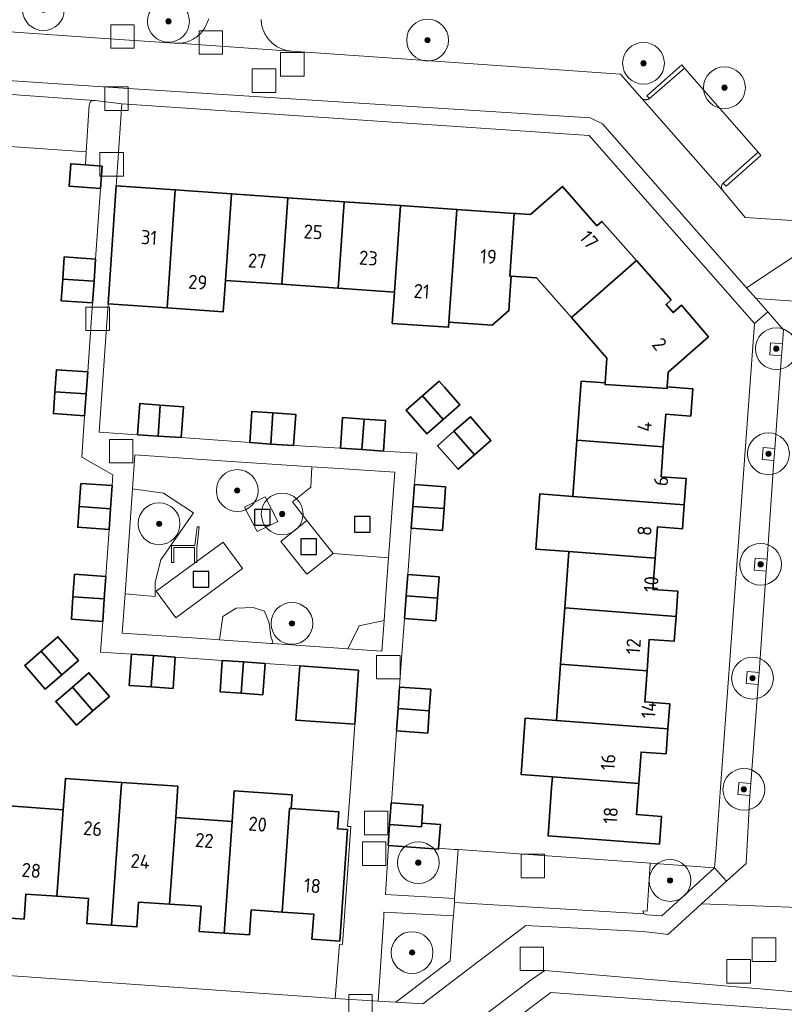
# Model space of a CAD drawing. Extents: x 154222 to 160093, y 456746 to 462495.
# Tile 160 of 254: x 158197 to 158271, y 461229 to 461323. Entities that reach past the tile are written whole.
import ezdxf
from ezdxf.enums import TextEntityAlignment as Align

# ---------------------------------------------------------------- set-up
doc = ezdxf.new("R2010")
doc.units = 0
doc.header["$LTSCALE"] = 0.75
doc.layers.get('0').update_dxf_attribs({"linetype": 'CONTINUOUS'})
for name, color, linetype, lineweight in [('B-XX-GR-BEPLANTING_CULTUUR_BOSPLANTSOEN-GV', 252, 'CONTINUOUS', 18), ('B-XX-GR-BEPLANTING_CULTUUR_HEESTERS-GV', 252, 'CONTINUOUS', 18), ('B-XX-GR-BEPLANTING_CULTUUR_ROOS-GV', 252, 'CONTINUOUS', 18), ('B-XX-GR-BOOM-S', 252, 'CONTINUOUS', 25), ('B-XX-IE-MEUBILAIR_WEGMEUBILAIR-S', 252, 'CONTINUOUS', 25), ('B-XX-OG-BEBOUWING-GV', 6, 'CONTINUOUS', 35), ('B-XX-OG-BEBOUWING-T18', 1, 'CONTINUOUS', 18), ('B-XX-OG-TERREIN_CULTUURSCHEIDING-GV', 252, 'CONTINUOUS', 18), ('B-XX-OG-TERREIN_ERF-GV', 252, 'CONTINUOUS', 18), ('B-XX-OG-TERREIN_ONBEGROEID-GV', 252, 'CONTINUOUS', 18), ('B-XX-RI-GWA_RIOOLPUT-S', 252, 'CONTINUOUS', 25), ('B-XX-VH-VERHARDING_BETONSTRAATSTEEN-GV', 252, 'CONTINUOUS', 18), ('B-XX-VH-VERHARDING_TEGEL-GV', 252, 'CONTINUOUS', 18), ('B-XX-VH-VERHARDING_TEGEL_RUBBER-GV', 252, 'CONTINUOUS', 18)]:
    doc.layers.add(name, color=color, linetype=linetype, lineweight=lineweight)
doc.styles.add('NLCS-ISO-M-T18', font='NLCS-ISO.ttf', dxfattribs={"height": 1.8})

# ---------------------------------------------------------------- blocks, each defined once
blk = doc.blocks.new('SRI-PUT_INSPECTIEPUT_RIOOLPUT-SO')
at = {"color": 0, "linetype": 'ByBlock', "lineweight": 18}
blk.add_lwpolyline([(-1.125, -1.125), (1.125, -1.125), (1.125, 1.125), (-1.125, 1.125)], close=True, dxfattribs=at)
blk = doc.blocks.new('SIE-WEG_SPEELTOESTEL-SO')
at = {"flags": 128}
blk.add_lwpolyline([(-0.75, -0.75), (0.75, -0.75), (0.75, 0.75), (-0.75, 0.75)], close=True, dxfattribs=at)
blk = doc.blocks.new('SIE-WEG_ZITBANK-SO')
at = {"color": 0, "linetype": 'ByBlock', "lineweight": 18}
blk.add_lwpolyline([(-0.912, -1.631), (-0.912, -0.2), (1.088, -0.2), (1.088, -1.631), (1.288, -1.631), (1.288, -0.212), (1.536, 1.777), (1.335, 1.777), (1.113, 0), (-1.112, 0), (-1.112, -1.631)], close=True, dxfattribs=at)
blk = doc.blocks.new('SGR-BOOM_01-SO')
at = {"linetype": 'ByBlock', "lineweight": 18}
h = blk.add_hatch(color=0, dxfattribs=at)
h.dxf.hatch_style = 1
edge = h.paths.add_edge_path()
edge.add_arc((0, 0), 0.25, 0, 360)
at = {"color": 0, "linetype": 'ByBlock', "lineweight": 18}
for radius in [2, 0.25]:
    blk.add_circle((0, 0), radius, dxfattribs=at)

msp = doc.modelspace()

# ---------------------------------------------------------------- linework, layer by layer
at = {"layer": 'B-XX-GR-BEPLANTING_CULTUUR_BOSPLANTSOEN-GV'}
for points in [[(158211.102, 461278.151), (158208.121, 461278.581), (158207.422, 461268.534), (158210.319, 461268.268), (158210.302, 461269.654), (158210.832, 461271.765), (158213.958, 461276.286)], [(158220.758, 461266.868), (158219.68, 461267.217), (158218.063, 461267.153), (158216.795, 461266.361), (158216.476, 461264.12), (158221.388, 461263.778), (158221.543, 461263.767), (158221.551, 461263.89), (158221.361, 461264.428), (158221.202, 461265.759)]]:
    msp.add_lwpolyline(points, close=True, dxfattribs=at)
at = {"layer": 'B-XX-GR-BEPLANTING_CULTUUR_HEESTERS-GV'}
for points in [[(158237.408, 461244.093), (158232.624, 461244.445), (158232.343, 461239.771), (158238.963, 461239.39), (158239.3, 461244.05), (158238.901, 461244.078), (158237.415, 461244.181)], [(158263.841, 461242.301), (158257.659, 461242.766), (158257.379, 461238.176), (158256.98, 461238.2), (158257.08, 461237.92), (158257.34, 461237.8), (158258.79, 461237.71)], [(158238.841, 461237.711), (158232.181, 461238.082), (158232.19, 461237.613), (158231.64, 461229.555), (158233.34, 461229.45), (158238.53, 461233.41), (158238.803, 461237.189)]]:
    msp.add_lwpolyline(points, close=True, dxfattribs=at)
at = {"layer": 'B-XX-GR-BEPLANTING_CULTUUR_ROOS-GV'}
msp.add_lwpolyline([(158231.992, 461263.04), (158232.207, 461265.979), (158229.821, 461265.478), (158228.746, 461263.266)], close=True, dxfattribs=at)
at = {"layer": 'B-XX-OG-BEBOUWING-GV'}
for points in [[(158203.622, 461309.573), (158202.23, 461309.67), (158202.08, 461307.52), (158205.08, 461307.31), (158205.23, 461309.46)], [(158212.222, 461307.169), (158206.58, 461307.56), (158205.804, 461296.287), (158211.439, 461295.896)], [(158217.609, 461306.795), (158212.222, 461307.169), (158211.439, 461295.896), (158216.827, 461295.522), (158217.034, 461298.515)], [(158252.582, 461303.746), (158249.28, 461307.5), (158246.22, 461304.81), (158244.77, 461304.91), (158244.644, 461304.919), (158244.229, 461298.928), (158244.379, 461298.918), (158246.78, 461298.76), (158250.133, 461294.95), (158256.36, 461300.409), (158253.056, 461304.163)], [(158222.996, 461306.421), (158217.609, 461306.795), (158217.034, 461298.515), (158222.421, 461298.141)], [(158228.382, 461306.047), (158222.996, 461306.421), (158222.421, 461298.141), (158227.808, 461297.767)], [(158233.77, 461305.673), (158228.382, 461306.047), (158227.808, 461297.767), (158233.195, 461297.393)], [(158239.156, 461305.3), (158233.77, 461305.673), (158233.195, 461297.393), (158232.987, 461294.4), (158238.374, 461294.026), (158238.409, 461294.525)], [(158244.644, 461304.919), (158239.156, 461305.3), (158238.409, 461294.525), (158242.55, 461294.238), (158244.15, 461295.63), (158244.219, 461296.628), (158244.379, 461298.918), (158244.229, 461298.928)], [(158204.6, 461300.55), (158201.61, 461300.76), (158201.463, 461298.64), (158204.453, 461298.43)], [(158259.675, 461296.641), (158256.36, 461300.409), (158250.133, 461294.95), (158253.538, 461291.08), (158253.363, 461288.701), (158253.351, 461288.541), (158259.284, 461288.171), (158259.297, 461288.331), (158259.407, 461289.732), (158263.253, 461293.117), (158260.683, 461296.144), (158259.888, 461295.444), (158259.201, 461296.224)], [(158204.453, 461298.43), (158201.463, 461298.64), (158201.32, 461296.57), (158204.31, 461296.36)], [(158203.847, 461289.752), (158200.856, 461289.962), (158200.711, 461287.866), (158203.7, 461287.656)], [(158237.977, 461288.299), (158237.477, 461288.865), (158235.885, 461287.47), (158237.873, 461285.222), (158239.464, 461286.616)], [(158253.363, 461288.701), (158251.073, 461288.871), (158250.662, 461283.23), (158258.931, 461282.602), (158259.16, 461285.71), (158261.55, 461285.54), (158261.747, 461288.151), (158259.297, 461288.331), (158259.284, 461288.171), (158253.351, 461288.541)], [(158203.7, 461287.656), (158200.711, 461287.866), (158200.566, 461285.772), (158203.556, 461285.565)], [(158237.873, 461285.222), (158235.885, 461287.47), (158234.319, 461286.097), (158236.306, 461283.848)], [(158210.794, 461286.592), (158208.824, 461286.733), (158208.615, 461283.747), (158210.587, 461283.616)], [(158213.014, 461286.433), (158210.794, 461286.592), (158210.587, 461283.616), (158212.806, 461283.469)], [(158221.567, 461285.844), (158219.564, 461285.983), (158219.364, 461282.993), (158221.36, 461282.855)], [(158223.754, 461285.693), (158221.567, 461285.844), (158221.36, 461282.855), (158223.554, 461282.703)], [(158230.293, 461285.24), (158228.244, 461285.383), (158228.049, 461282.459), (158230.09, 461282.324)], [(158241.824, 461283.9), (158240.467, 461285.462), (158238.886, 461284.076), (158240.874, 461281.828), (158242.435, 461283.196)], [(158232.342, 461285.099), (158230.293, 461285.24), (158230.09, 461282.324), (158232.14, 461282.189)], [(158240.874, 461281.828), (158238.886, 461284.076), (158237.308, 461282.693), (158239.295, 461280.444)], [(158258.931, 461282.602), (158250.662, 461283.23), (158250.269, 461277.843), (158260.936, 461277.034), (158261.12, 461279.56), (158258.72, 461279.73)], [(158206.19, 461278.88), (158203.2, 461279.08), (158203.042, 461276.875), (158206.037, 461276.664)], [(158238.1, 461278.77), (158235.11, 461278.99), (158234.955, 461276.896), (158237.945, 461276.675)], [(158250.269, 461277.843), (158247.111, 461278.083), (158246.725, 461272.801), (158249.884, 461272.561), (158258.154, 461271.933), (158258.37, 461274.93), (158260.77, 461274.76), (158260.936, 461277.034)], [(158206.037, 461276.664), (158203.042, 461276.875), (158202.9, 461274.89), (158205.9, 461274.69)], [(158237.945, 461276.675), (158234.955, 461276.896), (158234.8, 461274.8), (158237.79, 461274.58)], [(158258.154, 461271.933), (158249.884, 461272.561), (158249.491, 461267.176), (158260.154, 461266.366), (158260.33, 461268.77), (158257.94, 461268.95)], [(158205.58, 461270.2), (158202.59, 461270.4), (158202.441, 461268.251), (158205.431, 461268.043)], [(158237.47, 461270.14), (158234.48, 461270.36), (158234.33, 461268.327), (158237.324, 461268.1)], [(158205.431, 461268.043), (158202.441, 461268.251), (158202.292, 461266.103), (158205.282, 461265.893)], [(158237.324, 461268.1), (158234.33, 461268.327), (158234.17, 461266.17), (158237.17, 461265.95)], [(158260.154, 461266.366), (158249.491, 461267.176), (158249.099, 461261.791), (158257.369, 461261.162), (158257.59, 461264.16), (158259.98, 461263.99)], [(158202.964, 461262.146), (158200.998, 461264.413), (158199.411, 461263.039), (158201.376, 461260.771)], [(158201.376, 461260.771), (158199.411, 461263.039), (158197.821, 461261.662), (158198.427, 461260.962), (158199.787, 461259.395)], [(158210.132, 461262.61), (158208.04, 461262.76), (158207.83, 461259.76), (158209.925, 461259.615)], [(158212.23, 461262.46), (158210.132, 461262.61), (158209.925, 461259.615), (158212.02, 461259.47)], [(158218.747, 461262.007), (158216.72, 461262.15), (158216.51, 461259.16), (158218.534, 461259.017)], [(158220.83, 461261.86), (158218.747, 461262.007), (158218.534, 461259.017), (158220.62, 461258.87)], [(158257.369, 461261.162), (158249.099, 461261.791), (158248.706, 461256.405), (158259.374, 461255.595), (158259.55, 461258), (158257.15, 461258.18)], [(158205.938, 461258.714), (158203.972, 461260.982), (158202.384, 461259.607), (158204.349, 461257.338)], [(158229.766, 461261.233), (158224.133, 461261.626), (158223.763, 461256.439), (158229.403, 461256.045)], [(158204.349, 461257.338), (158202.384, 461259.607), (158200.795, 461258.231), (158202.128, 461256.693), (158202.761, 461255.963)], [(158236.69, 461259.39), (158233.69, 461259.61), (158233.543, 461257.557), (158236.538, 461257.33)], [(158236.538, 461257.33), (158233.543, 461257.557), (158233.39, 461255.42), (158236.38, 461255.2)], [(158248.706, 461256.405), (158245.714, 461256.632), (158245.322, 461251.247), (158248.313, 461251.02), (158256.584, 461250.391), (158256.8, 461253.39), (158259.2, 461253.22), (158259.374, 461255.595)], [(158207.098, 461250.486), (158201.712, 461250.862), (158201.499, 461247.869), (158200.908, 461239.591), (158203.91, 461239.38), (158203.75, 461236.98), (158206.124, 461236.817), (158207.063, 461249.999), (158207.101, 461250.486)], [(158212.485, 461250.109), (158207.101, 461250.486), (158207.063, 461249.999), (158206.124, 461236.817), (158208.55, 461236.65), (158208.71, 461239.04), (158211.681, 461238.837), (158212.272, 461247.117)], [(158256.584, 461250.391), (158248.313, 461251.02), (158248.239, 461250), (158247.9, 461245.36), (158258.57, 461244.58), (158258.76, 461247.23), (158256.37, 461247.41), (158256.556, 461250)], [(158223.418, 461249.303), (158217.873, 461249.688), (158217.67, 461246.74), (158217.658, 461246.741), (158216.897, 461236.067), (158219.33, 461235.9), (158219.5, 461238.29), (158222.454, 461238.083), (158223.16, 461247.988), (158223.326, 461247.976)], [(158201.499, 461247.869), (158195.9, 461248.26), (158195.74, 461245.91), (158195.945, 461245.896), (158195.526, 461240.017), (158195.32, 461240.03), (158195.15, 461237.58), (158197.76, 461237.4), (158197.93, 461239.8), (158200.908, 461239.591)], [(158223.326, 461247.976), (158223.16, 461247.988), (158222.454, 461238.083), (158225.48, 461237.87), (158225.31, 461235.48), (158227.96, 461235.29), (158228.7, 461245.97), (158227.762, 461246.035), (158227.875, 461247.661)], [(158232.907, 461248.525), (158232.882, 461248.527), (158232.74, 461246.46), (158235.785, 461246.239), (158235.809, 461246.58), (158235.929, 461248.316)], [(158217.658, 461246.741), (158212.272, 461247.117), (158211.681, 461238.837), (158214.7, 461238.63), (158214.53, 461236.23), (158216.897, 461236.067)], [(158237.605, 461246.456), (158235.809, 461246.58), (158235.785, 461246.239), (158232.74, 461246.46), (158232.601, 461244.447), (158232.624, 461244.445), (158237.408, 461244.093), (158237.415, 461244.181)]]:
    msp.add_lwpolyline(points, close=True, dxfattribs=at)
at = {"layer": 'B-XX-OG-TERREIN_CULTUURSCHEIDING-GV'}
for points in [[(158181.41, 461323.36), (158205.95, 461321.64), (158212.15, 461321.22), (158212.305, 461321.209), (158212.461, 461321.205), (158212.617, 461321.21), (158212.772, 461321.223), (158212.927, 461321.244), (158213.08, 461321.272), (158213.231, 461321.308), (158213.381, 461321.353), (158213.528, 461321.404), (158213.672, 461321.464), (158213.813, 461321.53), (158213.95, 461321.604), (158214.083, 461321.684), (158214.212, 461321.772), (158214.337, 461321.865), (158214.456, 461321.966), (158214.57, 461322.072), (158214.679, 461322.183), (158214.781, 461322.301), (158214.878, 461322.423), (158214.968, 461322.55), (158215.051, 461322.682), (158215.128, 461322.817), (158215.197, 461322.957), (158215.26, 461323.1), (158215.314, 461323.246), (158215.362, 461323.394), (158215.401, 461323.545)], [(158220.441, 461323.491), (158220.45, 461323.333), (158220.467, 461323.175), (158220.491, 461323.018), (158220.524, 461322.863), (158220.565, 461322.71), (158220.613, 461322.558), (158220.668, 461322.41), (158220.731, 461322.264), (158220.802, 461322.122), (158220.879, 461321.984), (158220.963, 461321.849), (158221.054, 461321.719), (158221.152, 461321.594), (158221.255, 461321.474), (158221.365, 461321.359), (158221.48, 461321.25), (158221.601, 461321.146), (158221.726, 461321.049), (158221.856, 461320.959), (158221.991, 461320.875), (158222.13, 461320.798), (158222.272, 461320.728), (158222.418, 461320.665), (158222.567, 461320.61), (158222.718, 461320.563), (158222.872, 461320.523), (158223.027, 461320.49), (158223.184, 461320.466), (158223.286, 461320.454), (158223.34, 461320.45), (158231.65, 461319.88), (158254.83, 461318.26), (158256.883, 461315.912), (158256.894, 461315.906), (158256.904, 461315.899), (158256.915, 461315.893), (158256.925, 461315.887), (158256.936, 461315.882), (158256.947, 461315.876), (158256.958, 461315.871), (158256.969, 461315.866), (158256.981, 461315.861), (158256.992, 461315.856), (158257.003, 461315.852), (158257.015, 461315.848), (158257.026, 461315.844), (158257.038, 461315.84), (158257.05, 461315.836), (158257.061, 461315.832), (158257.073, 461315.829), (158257.085, 461315.826), (158257.097, 461315.823), (158257.109, 461315.821), (158257.121, 461315.818), (158257.133, 461315.816), (158257.145, 461315.814), (158257.157, 461315.812), (158257.169, 461315.81), (158257.181, 461315.809), (158257.193, 461315.808), (158257.206, 461315.807), (158257.218, 461315.806), (158257.23, 461315.806), (158257.242, 461315.805), (158257.248, 461315.805), (158257.255, 461315.805), (158257.267, 461315.805), (158257.279, 461315.805), (158257.291, 461315.806), (158257.304, 461315.807), (158257.316, 461315.808), (158257.328, 461315.809), (158257.34, 461315.81), (158257.352, 461315.812), (158257.364, 461315.813), (158257.376, 461315.815), (158257.388, 461315.817), (158257.4, 461315.82), (158257.412, 461315.823), (158257.424, 461315.825), (158257.436, 461315.828), (158257.448, 461315.832), (158257.46, 461315.835), (158257.471, 461315.839), (158257.483, 461315.843), (158257.495, 461315.847), (158257.506, 461315.851), (158257.517, 461315.855), (158257.529, 461315.86), (158257.54, 461315.865), (158257.551, 461315.87), (158257.562, 461315.875), (158257.573, 461315.881), (158257.584, 461315.886), (158257.595, 461315.892), (158257.606, 461315.898), (158257.616, 461315.904), (158257.356, 461316.19), (158260.696, 461319.13), (158260.96, 461318.83), (158268, 461310.78), (158268.265, 461310.481), (158264.935, 461307.531), (158264.67, 461307.83), (158264.663, 461307.824), (158264.657, 461307.818), (158264.651, 461307.812), (158264.644, 461307.806), (158264.638, 461307.799), (158264.632, 461307.793), (158264.626, 461307.786), (158264.621, 461307.78), (158264.615, 461307.773), (158264.609, 461307.766), (158264.604, 461307.759), (158264.599, 461307.752), (158264.593, 461307.745), (158264.588, 461307.738), (158264.583, 461307.73), (158264.579, 461307.723), (158264.574, 461307.716), (158264.569, 461307.708), (158264.565, 461307.7), (158264.561, 461307.693), (158264.556, 461307.685), (158264.552, 461307.677), (158264.549, 461307.669), (158264.545, 461307.661), (158264.541, 461307.653), (158264.538, 461307.645), (158264.534, 461307.637), (158264.531, 461307.628), (158264.528, 461307.62), (158264.525, 461307.612), (158264.523, 461307.603), (158264.52, 461307.595), (158264.518, 461307.586), (158264.515, 461307.578), (158264.513, 461307.569), (158264.511, 461307.561), (158264.509, 461307.552), (158264.508, 461307.543), (158264.506, 461307.535), (158264.505, 461307.526), (158264.503, 461307.517), (158264.502, 461307.508), (158264.501, 461307.5), (158264.501, 461307.491), (158264.5, 461307.482), (158264.5, 461307.473), (158264.499, 461307.464), (158264.499, 461307.456), (158264.499, 461307.447), (158264.499, 461307.438), (158264.499, 461307.429), (158264.5, 461307.42), (158264.501, 461307.412), (158264.501, 461307.403), (158264.502, 461307.394), (158264.503, 461307.385), (158264.504, 461307.376), (158264.506, 461307.368), (158264.507, 461307.359), (158264.509, 461307.35), (158264.511, 461307.342), (158264.513, 461307.333), (158264.515, 461307.325), (158264.517, 461307.316), (158264.519, 461307.308), (158264.522, 461307.299), (158264.525, 461307.291), (158264.528, 461307.282), (158264.531, 461307.274), (158264.534, 461307.266), (158264.537, 461307.258), (158264.541, 461307.249), (158264.544, 461307.241), (158264.548, 461307.233), (158264.552, 461307.225), (158264.556, 461307.218), (158264.56, 461307.21), (158264.564, 461307.202), (158264.568, 461307.194), (158264.573, 461307.187), (158264.578, 461307.179), (158264.582, 461307.172), (158264.587, 461307.165), (158264.592, 461307.157), (158264.608, 461307.136), (158266.77, 461304.54), (158271.269, 461304.236)]]:
    msp.add_lwpolyline(points, dxfattribs=at)
for points in [[(158216.175, 461281.291), (158208.346, 461281.81), (158208.121, 461278.581), (158211.102, 461278.151), (158213.958, 461276.286), (158210.832, 461271.765), (158210.302, 461269.654), (158210.319, 461268.268), (158207.422, 461268.534), (158207.16, 461264.769), (158214.762, 461264.24), (158216.476, 461264.12), (158216.795, 461266.361), (158218.063, 461267.153), (158219.68, 461267.217), (158220.758, 461266.868), (158221.202, 461265.759), (158221.361, 461264.428), (158221.551, 461263.89), (158221.543, 461263.767), (158228.746, 461263.266), (158229.821, 461265.478), (158232.207, 461265.979), (158232.421, 461268.917), (158232.644, 461271.972), (158227.33, 461272.375), (158224.806, 461270.419), (158222.345, 461273.525), (158224.832, 461275.539), (158223.449, 461277.333), (158225.201, 461278.731), (158225.3, 461280.687)], [(158222.035, 461275.449), (158220.817, 461277.794), (158218.84, 461276.812), (158220.058, 461274.5)], [(158218.84, 461276.812), (158220.817, 461277.794), (158222.035, 461275.449), (158220.058, 461274.5)], [(158210.404, 461268.795), (158216.825, 461273.482), (158218.648, 461270.934), (158212.296, 461266.226)]]:
    msp.add_lwpolyline(points, close=True, dxfattribs=at)
at = {"layer": 'B-XX-OG-TERREIN_ERF-GV'}
for points in [[(158251.83, 461312.37), (158207.13, 461315.41), (158206.706, 461309.357), (158206.58, 461307.56), (158212.222, 461307.169), (158217.609, 461306.795), (158222.996, 461306.421), (158228.382, 461306.047), (158233.77, 461305.673), (158239.156, 461305.3), (158244.644, 461304.919), (158244.77, 461304.91), (158246.22, 461304.81), (158249.28, 461307.5), (158252.582, 461303.746), (158253.056, 461304.163), (158256.36, 461300.409), (158259.675, 461296.641), (158259.201, 461296.224), (158259.888, 461295.444), (158260.683, 461296.144), (158263.253, 461293.117), (158259.407, 461289.732), (158259.297, 461288.331), (158261.747, 461288.151), (158261.55, 461285.54), (158259.16, 461285.71), (158258.931, 461282.602), (158258.72, 461279.73), (158261.12, 461279.56), (158260.936, 461277.034), (158260.77, 461274.76), (158258.37, 461274.93), (158258.154, 461271.933), (158257.94, 461268.95), (158260.33, 461268.77), (158260.154, 461266.366), (158259.98, 461263.99), (158257.59, 461264.16), (158257.369, 461261.162), (158257.15, 461258.18), (158259.55, 461258), (158259.374, 461255.595), (158259.2, 461253.22), (158256.8, 461253.39), (158256.584, 461250.391), (158256.556, 461250), (158256.37, 461247.41), (158258.76, 461247.23), (158258.57, 461244.58), (158247.9, 461245.36), (158248.239, 461250), (158248.313, 461251.02), (158245.322, 461251.247), (158245.714, 461256.632), (158248.706, 461256.405), (158249.099, 461261.791), (158249.491, 461267.176), (158249.884, 461272.561), (158246.725, 461272.801), (158247.111, 461278.083), (158250.269, 461277.843), (158250.662, 461283.23), (158251.073, 461288.871), (158253.363, 461288.701), (158253.538, 461291.08), (158250.133, 461294.95), (158246.78, 461298.76), (158244.379, 461298.918), (158244.219, 461296.628), (158244.15, 461295.63), (158242.55, 461294.238), (158238.409, 461294.525), (158238.374, 461294.026), (158232.987, 461294.4), (158233.195, 461297.393), (158227.808, 461297.767), (158222.421, 461298.141), (158217.034, 461298.515), (158216.827, 461295.522), (158211.439, 461295.896), (158205.804, 461296.287), (158204.95, 461283.99), (158208.615, 461283.747), (158208.824, 461286.733), (158210.794, 461286.592), (158213.014, 461286.433), (158212.806, 461283.469), (158219.364, 461282.993), (158219.564, 461285.983), (158221.567, 461285.844), (158223.754, 461285.693), (158223.554, 461282.703), (158228.049, 461282.459), (158228.244, 461285.383), (158230.293, 461285.24), (158232.342, 461285.099), (158232.14, 461282.189), (158235.331, 461281.977), (158235.11, 461278.99), (158238.1, 461278.77), (158237.945, 461276.675), (158237.79, 461274.58), (158234.8, 461274.8), (158234.48, 461270.36), (158237.47, 461270.14), (158237.324, 461268.1), (158237.17, 461265.95), (158234.17, 461266.17), (158233.793, 461261.016), (158233.69, 461259.61), (158236.69, 461259.39), (158236.538, 461257.33), (158236.38, 461255.2), (158233.39, 461255.42), (158232.907, 461248.525), (158235.929, 461248.316), (158235.809, 461246.58), (158237.605, 461246.456), (158237.415, 461244.181), (158238.901, 461244.078), (158239.3, 461244.05), (158257.26, 461242.79), (158257.659, 461242.766), (158263.841, 461242.301), (158263.98, 461244.18), (158264.404, 461250), (158267.64, 461294.4), (158260.224, 461302.829)], [(158237.873, 461285.222), (158236.306, 461283.848), (158234.319, 461286.097), (158235.885, 461287.47), (158237.477, 461288.865), (158237.977, 461288.299), (158239.464, 461286.616)], [(158240.874, 461281.828), (158239.295, 461280.444), (158237.308, 461282.693), (158238.886, 461284.076), (158240.467, 461285.462), (158241.824, 461283.9), (158242.435, 461283.196)], [(158202.964, 461262.146), (158201.376, 461260.771), (158199.787, 461259.395), (158198.427, 461260.962), (158197.821, 461261.662), (158199.411, 461263.039), (158200.998, 461264.413)], [(158205.938, 461258.714), (158204.349, 461257.338), (158202.761, 461255.963), (158202.128, 461256.693), (158200.795, 461258.231), (158202.384, 461259.607), (158203.972, 461260.982)]]:
    msp.add_lwpolyline(points, close=True, dxfattribs=at)
for points in [[(158186.74, 461232.69), (158201.64, 461231.61), (158227.53, 461229.81), (158227.937, 461234.995), (158228.239, 461234.971), (158229.019, 461246.249), (158228.721, 461246.27), (158228.982, 461250), (158229.403, 461256.045), (158223.763, 461256.439), (158224.133, 461261.626), (158220.83, 461261.86), (158220.62, 461258.87), (158218.534, 461259.017), (158216.51, 461259.16), (158216.72, 461262.15), (158212.23, 461262.46), (158212.02, 461259.47), (158209.925, 461259.615), (158207.83, 461259.76), (158208.04, 461262.76), (158205.08, 461262.96), (158205.282, 461265.893), (158202.292, 461266.103), (158202.441, 461268.251), (158202.59, 461270.4), (158205.58, 461270.2), (158205.9, 461274.69), (158202.9, 461274.89), (158203.042, 461276.875), (158203.2, 461279.08), (158206.19, 461278.88), (158206.26, 461279.92), (158203.28, 461281.6), (158203.454, 461284.098), (158203.556, 461285.565), (158200.566, 461285.772), (158200.711, 461287.866), (158200.856, 461289.962), (158203.847, 461289.752), (158204.31, 461296.36), (158201.32, 461296.57), (158201.463, 461298.64), (158201.61, 461300.76), (158204.6, 461300.55), (158205.08, 461307.31), (158202.08, 461307.52), (158202.23, 461309.67), (158203.622, 461309.573), (158203.71, 461310.83), (158193.66, 461311.52)], [(158195.9, 461248.26), (158201.499, 461247.869), (158201.712, 461250.862), (158207.098, 461250.486), (158207.101, 461250.486), (158212.485, 461250.109), (158212.272, 461247.117), (158217.658, 461246.741), (158217.67, 461246.74), (158217.873, 461249.688), (158223.418, 461249.303), (158223.326, 461247.976), (158227.875, 461247.661), (158227.762, 461246.035), (158228.7, 461245.97), (158227.96, 461235.29), (158225.31, 461235.48), (158225.48, 461237.87), (158222.454, 461238.083), (158219.5, 461238.29), (158219.33, 461235.9), (158216.897, 461236.067), (158214.53, 461236.23), (158214.7, 461238.63), (158211.681, 461238.837), (158208.71, 461239.04), (158208.55, 461236.65), (158206.124, 461236.817), (158203.75, 461236.98), (158203.91, 461239.38), (158200.908, 461239.591), (158197.93, 461239.8), (158197.76, 461237.4), (158195.15, 461237.58)], [(158188.407, 461197.46), (158235.747, 461194.137), (158247.171, 461200.427), (158282.766, 461197.734), (158289.238, 461190.464), (158320.148, 461188.127), (158321.9, 461184.844), (158324.445, 461184.652), (158337.643, 461183.654), (158337.851, 461186.526), (158339.849, 461214.06), (158322.11, 461215.17), (158309.83, 461216.04), (158296.45, 461216.94), (158294.11, 461219.54), (158286.88, 461227.58), (158267.079, 461229.007), (158248.16, 461230.37), (158235.96, 461221.203), (158228.337, 461221.737), (158170.576, 461225.781)]]:
    msp.add_lwpolyline(points, dxfattribs=at)
at = {"layer": 'B-XX-OG-TERREIN_ONBEGROEID-GV'}
for points in [[(158270.338, 461292.447), (158269.198, 461292.537), (158269.108, 461291.397), (158270.248, 461291.307)], [(158269.61, 461282.43), (158268.47, 461282.52), (158268.38, 461281.38), (158269.52, 461281.29)], [(158268.88, 461271.84), (158267.73, 461271.94), (158267.63, 461270.79), (158268.78, 461270.69)], [(158268.1, 461261.01), (158266.95, 461261.1), (158266.86, 461259.95), (158268.01, 461259.86)], [(158267.32, 461250.38), (158266.16, 461250.48), (158266.119, 461250), (158266.06, 461249.32), (158267.22, 461249.22), (158267.287, 461250)]]:
    msp.add_lwpolyline(points, close=True, dxfattribs=at)
at = {"layer": 'B-XX-VH-VERHARDING_BETONSTRAATSTEEN-GV'}
for points in [[(158181.316, 461318.627), (158207.246, 461316.906), (158251.945, 461314.066), (158253.106, 461313.493), (158266.898, 461297.818), (158276.089, 461303.883), (158272.39, 461304.16), (158271.269, 461304.236), (158266.77, 461304.54), (158264.608, 461307.136), (158256.883, 461315.912), (158254.83, 461318.26), (158231.65, 461319.88), (158223.34, 461320.45), (158223.286, 461320.454), (158212.461, 461321.205), (158212.305, 461321.209), (158212.15, 461321.22), (158205.95, 461321.64), (158181.41, 461323.36)], [(158215.401, 461323.545), (158215.362, 461323.394), (158215.314, 461323.246), (158215.26, 461323.1), (158215.197, 461322.957), (158215.128, 461322.817), (158215.051, 461322.682), (158214.968, 461322.55), (158214.878, 461322.423), (158214.781, 461322.301), (158214.679, 461322.183), (158214.57, 461322.072), (158214.456, 461321.966), (158214.337, 461321.865), (158214.212, 461321.772), (158214.083, 461321.684), (158213.95, 461321.604), (158213.813, 461321.53), (158213.672, 461321.464), (158213.528, 461321.404), (158213.381, 461321.353), (158213.231, 461321.308), (158213.08, 461321.272), (158212.927, 461321.244), (158212.772, 461321.223), (158212.617, 461321.21), (158212.461, 461321.205), (158223.286, 461320.454), (158223.184, 461320.466), (158223.027, 461320.49), (158222.872, 461320.523), (158222.718, 461320.563), (158222.567, 461320.61), (158222.418, 461320.665), (158222.272, 461320.728), (158222.13, 461320.798), (158221.991, 461320.875), (158221.856, 461320.959), (158221.726, 461321.049), (158221.601, 461321.146), (158221.48, 461321.25), (158221.365, 461321.359), (158221.255, 461321.474), (158221.152, 461321.594), (158221.054, 461321.719), (158220.963, 461321.849), (158220.879, 461321.984), (158220.802, 461322.122), (158220.731, 461322.264), (158220.668, 461322.41), (158220.613, 461322.558), (158220.565, 461322.71), (158220.524, 461322.863), (158220.491, 461323.018), (158220.467, 461323.175), (158220.45, 461323.333), (158220.441, 461323.491)], [(158351.911, 461311.474), (158341.071, 461312.172), (158339.89, 461312.24), (158315.78, 461313.89), (158307.364, 461314.465), (158305.075, 461314.622), (158304.452, 461314.665), (158291.37, 461315.56), (158289.168, 461313.632), (158289.16, 461313.626), (158289.152, 461313.62), (158288.21, 461312.82), (158280.383, 461306.052), (158280.321, 461305.998), (158277.74, 461303.76), (158276.089, 461303.883), (158266.898, 461297.818), (158267.821, 461296.768), (158275.571, 461296.243), (158292.356, 461310.573), (158293.576, 461310.976), (158364.745, 461306.12)], [(158275.571, 461296.243), (158267.821, 461296.768), (158268.916, 461295.523), (158270.444, 461293.787), (158270.338, 461292.447), (158270.248, 461291.307), (158269.61, 461282.43), (158269.52, 461281.29), (158268.88, 461271.84), (158268.78, 461270.69), (158268.1, 461261.01), (158268.01, 461259.86), (158267.32, 461250.38), (158267.287, 461250), (158267.22, 461249.22), (158266.846, 461242.735), (158264.983, 461241.042), (158262.591, 461238.868), (158272.721, 461238.496)], [(158272.721, 461238.496), (158262.591, 461238.868), (158259.933, 461236.452), (158259.359, 461235.93), (158258.679, 461236.014), (158256.978, 461236.223), (158245.771, 461236.797), (158239.561, 461232.058), (158235.933, 461229.29), (158233.34, 461229.45), (158231.64, 461229.555), (158227.53, 461229.81), (158201.64, 461231.61), (158186.74, 461232.69)], [(158190.42, 461227.34), (158199.15, 461226.75), (158200.29, 461226.67), (158209.14, 461226.04), (158210.31, 461225.98), (158219.06, 461225.36), (158220.29, 461225.27), (158229.07, 461224.65), (158230.2, 461224.57), (158236.417, 461224.13), (158246.269, 461231.603), (158247.6, 461232.487), (158256.138, 461231.75), (158274.923, 461230.146)], [(158274.923, 461230.146), (158256.138, 461231.75), (158247.6, 461232.487), (158246.269, 461231.603), (158236.417, 461224.13), (158230.2, 461224.57), (158230.12, 461223.44), (158228.99, 461223.52), (158229.07, 461224.65), (158220.29, 461225.27), (158220.2, 461224.04), (158218.97, 461224.13), (158219.06, 461225.36), (158210.31, 461225.98), (158210.25, 461224.81), (158209.08, 461224.87), (158209.14, 461226.04), (158200.29, 461226.67), (158200.21, 461225.53), (158199.07, 461225.61), (158199.15, 461226.75), (158190.42, 461227.34)], [(158170.576, 461225.781), (158228.337, 461221.737), (158235.96, 461221.203), (158248.16, 461230.37), (158267.079, 461229.007), (158286.88, 461227.58)]]:
    msp.add_lwpolyline(points, dxfattribs=at)
for points in [[(158268, 461310.78), (158260.96, 461318.83), (158257.616, 461315.904), (158257.606, 461315.898), (158257.595, 461315.892), (158257.584, 461315.886), (158257.573, 461315.881), (158257.562, 461315.875), (158257.551, 461315.87), (158257.54, 461315.865), (158257.529, 461315.86), (158257.517, 461315.855), (158257.506, 461315.851), (158257.495, 461315.847), (158257.483, 461315.843), (158257.471, 461315.839), (158257.46, 461315.835), (158257.448, 461315.832), (158257.436, 461315.828), (158257.424, 461315.825), (158257.412, 461315.823), (158257.4, 461315.82), (158257.388, 461315.817), (158257.376, 461315.815), (158257.364, 461315.813), (158257.352, 461315.812), (158257.34, 461315.81), (158257.328, 461315.809), (158257.316, 461315.808), (158257.304, 461315.807), (158257.291, 461315.806), (158257.279, 461315.805), (158257.267, 461315.805), (158257.255, 461315.805), (158257.248, 461315.805), (158257.242, 461315.805), (158257.23, 461315.806), (158257.218, 461315.806), (158257.206, 461315.807), (158257.193, 461315.808), (158257.181, 461315.809), (158257.169, 461315.81), (158257.157, 461315.812), (158257.145, 461315.814), (158257.133, 461315.816), (158257.121, 461315.818), (158257.109, 461315.821), (158257.097, 461315.823), (158257.085, 461315.826), (158257.073, 461315.829), (158257.061, 461315.832), (158257.05, 461315.836), (158257.038, 461315.84), (158257.026, 461315.844), (158257.015, 461315.848), (158257.003, 461315.852), (158256.992, 461315.856), (158256.981, 461315.861), (158256.969, 461315.866), (158256.958, 461315.871), (158256.947, 461315.876), (158256.936, 461315.882), (158256.925, 461315.887), (158256.915, 461315.893), (158256.904, 461315.899), (158256.894, 461315.906), (158256.883, 461315.912), (158264.608, 461307.136), (158264.592, 461307.157), (158264.587, 461307.165), (158264.582, 461307.172), (158264.578, 461307.179), (158264.573, 461307.187), (158264.568, 461307.194), (158264.564, 461307.202), (158264.56, 461307.21), (158264.556, 461307.218), (158264.552, 461307.225), (158264.548, 461307.233), (158264.544, 461307.241), (158264.541, 461307.249), (158264.537, 461307.258), (158264.534, 461307.266), (158264.531, 461307.274), (158264.528, 461307.282), (158264.525, 461307.291), (158264.522, 461307.299), (158264.519, 461307.308), (158264.517, 461307.316), (158264.515, 461307.325), (158264.513, 461307.333), (158264.511, 461307.342), (158264.509, 461307.35), (158264.507, 461307.359), (158264.506, 461307.368), (158264.504, 461307.376), (158264.503, 461307.385), (158264.502, 461307.394), (158264.501, 461307.403), (158264.501, 461307.412), (158264.5, 461307.42), (158264.499, 461307.429), (158264.499, 461307.438), (158264.499, 461307.447), (158264.499, 461307.456), (158264.499, 461307.464), (158264.5, 461307.473), (158264.5, 461307.482), (158264.501, 461307.491), (158264.501, 461307.5), (158264.502, 461307.508), (158264.503, 461307.517), (158264.505, 461307.526), (158264.506, 461307.535), (158264.508, 461307.543), (158264.509, 461307.552), (158264.511, 461307.561), (158264.513, 461307.569), (158264.515, 461307.578), (158264.518, 461307.586), (158264.52, 461307.595), (158264.523, 461307.603), (158264.525, 461307.612), (158264.528, 461307.62), (158264.531, 461307.628), (158264.534, 461307.637), (158264.538, 461307.645), (158264.541, 461307.653), (158264.545, 461307.661), (158264.549, 461307.669), (158264.552, 461307.677), (158264.556, 461307.685), (158264.561, 461307.693), (158264.565, 461307.7), (158264.569, 461307.708), (158264.574, 461307.716), (158264.579, 461307.723), (158264.583, 461307.73), (158264.588, 461307.738), (158264.593, 461307.745), (158264.599, 461307.752), (158264.604, 461307.759), (158264.609, 461307.766), (158264.615, 461307.773), (158264.621, 461307.78), (158264.626, 461307.786), (158264.632, 461307.793), (158264.638, 461307.799), (158264.644, 461307.806), (158264.651, 461307.812), (158264.657, 461307.818), (158264.663, 461307.824), (158264.67, 461307.83)], [(158260.96, 461318.83), (158260.696, 461319.13), (158257.356, 461316.19), (158257.616, 461315.904)], [(158268.265, 461310.481), (158268, 461310.78), (158264.67, 461307.83), (158264.935, 461307.531)]]:
    msp.add_lwpolyline(points, close=True, dxfattribs=at)
at = {"layer": 'B-XX-VH-VERHARDING_TEGEL-GV'}
for points in [[(158193.489, 461316.517), (158204.465, 461315.737), (158204.56, 461315.73), (158207.13, 461315.41), (158251.83, 461312.37), (158260.224, 461302.829), (158267.64, 461294.4), (158268.916, 461295.523), (158267.821, 461296.768), (158266.898, 461297.818), (158253.106, 461313.493), (158251.945, 461314.066), (158207.246, 461316.906), (158181.316, 461318.627)], [(158193.66, 461311.52), (158203.71, 461310.83), (158204.001, 461315.295), (158204.009, 461315.355), (158204.025, 461315.415), (158204.048, 461315.472), (158204.078, 461315.525), (158204.116, 461315.574), (158204.159, 461315.618), (158204.207, 461315.656), (158204.26, 461315.687), (158204.317, 461315.711), (158204.376, 461315.728), (158204.437, 461315.736), (158204.465, 461315.737), (158193.489, 461316.517)]]:
    msp.add_lwpolyline(points, dxfattribs=at)
for points in [[(158204.56, 461315.73), (158204.465, 461315.737), (158204.437, 461315.736), (158204.376, 461315.728), (158204.317, 461315.711), (158204.26, 461315.687), (158204.207, 461315.656), (158204.159, 461315.618), (158204.116, 461315.574), (158204.078, 461315.525), (158204.048, 461315.472), (158204.025, 461315.415), (158204.009, 461315.355), (158204.001, 461315.295), (158203.71, 461310.83), (158203.622, 461309.573), (158205.23, 461309.46), (158205.08, 461307.31), (158204.6, 461300.55), (158204.453, 461298.43), (158204.31, 461296.36), (158203.847, 461289.752), (158203.7, 461287.656), (158203.556, 461285.565), (158203.454, 461284.098), (158203.28, 461281.6), (158206.26, 461279.92), (158206.19, 461278.88), (158206.037, 461276.664), (158205.9, 461274.69), (158205.58, 461270.2), (158205.431, 461268.043), (158205.282, 461265.893), (158205.08, 461262.96), (158208.04, 461262.76), (158210.132, 461262.61), (158212.23, 461262.46), (158216.72, 461262.15), (158218.747, 461262.007), (158220.83, 461261.86), (158224.133, 461261.626), (158229.766, 461261.233), (158229.403, 461256.045), (158228.982, 461250), (158228.721, 461246.27), (158229.019, 461246.249), (158228.239, 461234.971), (158227.937, 461234.995), (158227.53, 461229.81), (158231.64, 461229.555), (158232.19, 461237.613), (158232.181, 461238.082), (158238.841, 461237.711), (158238.935, 461239.006), (158238.963, 461239.39), (158232.343, 461239.771), (158232.624, 461244.445), (158232.601, 461244.447), (158232.74, 461246.46), (158232.882, 461248.527), (158232.907, 461248.525), (158233.39, 461255.42), (158233.543, 461257.557), (158233.69, 461259.61), (158233.793, 461261.016), (158234.17, 461266.17), (158234.33, 461268.327), (158234.48, 461270.36), (158234.8, 461274.8), (158234.955, 461276.896), (158235.11, 461278.99), (158235.331, 461281.977), (158232.14, 461282.189), (158230.09, 461282.324), (158228.049, 461282.459), (158223.554, 461282.703), (158221.36, 461282.855), (158219.364, 461282.993), (158212.806, 461283.469), (158210.587, 461283.616), (158208.615, 461283.747), (158204.95, 461283.99), (158205.804, 461296.287), (158206.58, 461307.56), (158206.706, 461309.357), (158207.13, 461315.41)], [(158270.444, 461293.787), (158268.916, 461295.523), (158267.64, 461294.4), (158264.404, 461250), (158263.98, 461244.18), (158263.841, 461242.301), (158264.983, 461241.042), (158266.846, 461242.735), (158267.22, 461249.22), (158266.06, 461249.32), (158266.119, 461250), (158266.16, 461250.48), (158267.32, 461250.38), (158268.01, 461259.86), (158266.86, 461259.95), (158266.95, 461261.1), (158268.1, 461261.01), (158268.78, 461270.69), (158267.63, 461270.79), (158267.73, 461271.94), (158268.88, 461271.84), (158269.52, 461281.29), (158268.38, 461281.38), (158268.47, 461282.52), (158269.61, 461282.43), (158270.248, 461291.307), (158269.108, 461291.397), (158269.198, 461292.537), (158270.338, 461292.447)], [(158208.121, 461278.581), (158208.346, 461281.81), (158216.175, 461281.291), (158225.3, 461280.687), (158227.893, 461280.515), (158233.242, 461280.161), (158232.644, 461271.972), (158232.421, 461268.917), (158232.207, 461265.979), (158231.992, 461263.04), (158228.746, 461263.266), (158221.543, 461263.767), (158221.388, 461263.778), (158216.476, 461264.12), (158214.762, 461264.24), (158207.16, 461264.769), (158207.422, 461268.534)], [(158227.893, 461280.515), (158225.3, 461280.687), (158225.201, 461278.731), (158223.449, 461277.333), (158224.832, 461275.539), (158227.33, 461272.375), (158232.644, 461271.972), (158233.242, 461280.161)], [(158257.26, 461242.79), (158239.3, 461244.05), (158238.963, 461239.39), (158238.935, 461239.006), (158257.08, 461237.92), (158256.98, 461238.2), (158257.379, 461238.176), (158257.659, 461242.766)], [(158264.983, 461241.042), (158263.841, 461242.301), (158258.79, 461237.71), (158257.34, 461237.8), (158257.08, 461237.92), (158238.935, 461239.006), (158238.841, 461237.711), (158238.803, 461237.189), (158238.53, 461233.41), (158233.34, 461229.45), (158235.933, 461229.29), (158239.561, 461232.058), (158245.771, 461236.797), (158256.978, 461236.223), (158258.679, 461236.014), (158259.359, 461235.93), (158259.933, 461236.452), (158262.591, 461238.868)]]:
    msp.add_lwpolyline(points, close=True, dxfattribs=at)
at = {"layer": 'B-XX-VH-VERHARDING_TEGEL_RUBBER-GV'}
for points in [[(158227.33, 461272.375), (158224.832, 461275.539), (158222.345, 461273.525), (158224.806, 461270.419)], [(158218.648, 461270.934), (158216.825, 461273.482), (158210.404, 461268.795), (158212.296, 461266.226)]]:
    msp.add_lwpolyline(points, close=True, dxfattribs=at)

# ---------------------------------------------------------------- block references
at = {"layer": 'B-XX-GR-BOOM-S'}
for p in [(158199.611, 461324.423), (158211.576, 461323.301), (158236.371, 461321.505), (158257.033, 461319.291), (158264.781, 461316.955), (158269.74, 461291.98), (158268.99, 461281.93), (158218.158, 461278.408), (158222.458, 461276.165), (158210.68, 461275.23), (158268.24, 461271.35), (158223.392, 461265.695), (158267.465, 461260.459), (158266.64, 461249.82), (158235.48, 461242.8), (158259.57, 461241.1), (158234.89, 461234.2)]:
    msp.add_blockref('SGR-BOOM_01-SO', p, dxfattribs=at)
at = {"layer": 'B-XX-IE-MEUBILAIR_WEGMEUBILAIR-S'}
for name, p in [('SIE-WEG_SPEELTOESTEL-SO', (158220.567, 461275.831)), ('SIE-WEG_SPEELTOESTEL-SO', (158230.142, 461275.191)), ('SIE-WEG_ZITBANK-SO', (158212.994, 461273.153)), ('SIE-WEG_SPEELTOESTEL-SO', (158225, 461273.051)), ('SIE-WEG_SPEELTOESTEL-SO', (158214.7, 461269.913))]:
    msp.add_blockref(name, p, dxfattribs=at)
at = {"layer": 'B-XX-RI-GWA_RIOOLPUT-S'}
for p in [(158207.171, 461321.857), (158215.633, 461321.273), (158223.43, 461319.18), (158220.71, 461317.62), (158206.598, 461315.896), (158206.15, 461309.623), (158204.805, 461294.836), (158207.046, 461282.177), (158232.623, 461261.513), (158231.458, 461246.606), (158231.26, 461243.662), (158246.447, 461242.489), (158268.56, 461234.48), (158246.35, 461233.6), (158266.14, 461232.41), (158229.956, 461229.062)]:
    msp.add_blockref('SRI-PUT_INSPECTIEPUT_RIOOLPUT-SO', p, dxfattribs=at)

# ---------------------------------------------------------------- texts
at = {"layer": 'B-XX-OG-BEBOUWING-T18', "style": 'NLCS-ISO-M-T18'}
for s, rotation, p in [('31', 356.4, (158209.719, 461302.623)), ('25', 356.4, (158225.42, 461303.159)), ('17', 308.4, (158251.815, 461302.407)), ('23', 356.4, (158230.709, 461300.653)), ('19', 356.4, (158242.2, 461300.793)), ('27', 356.4, (158220.073, 461300.384)), ('29', 356.4, (158214.381, 461298.345)), ('21', 356.4, (158235.805, 461297.473)), ('2', 308.4, (158258.566, 461292.424)), ('4', 86.3, (158257.145, 461284.534)), ('6', 86.3, (158258.714, 461279.306)), ('8', 86.3, (158257.133, 461274.564)), ('10', 86.3, (158257.769, 461269.457)), ('12', 86.3, (158256.068, 461263.499)), ('14', 86.3, (158257.527, 461257.42)), ('16', 86.3, (158253.645, 461252.434)), ('18', 86.3, (158253.881, 461247.328)), ('26', 355.1, (158204.329, 461246.065)), ('20', 355.1, (158220.114, 461246.488)), ('22', 355.1, (158215.014, 461244.928)), ('24', 355.1, (158208.881, 461242.93)), ('28', 355.1, (158198.454, 461242.06)), ('18', 355.1, (158225.35, 461240.599))]:
    msp.add_text(s, height=1.35, rotation=rotation, dxfattribs=at).set_placement(p, align=Align.MIDDLE_CENTER)

doc.saveas('drawing.dxf')
